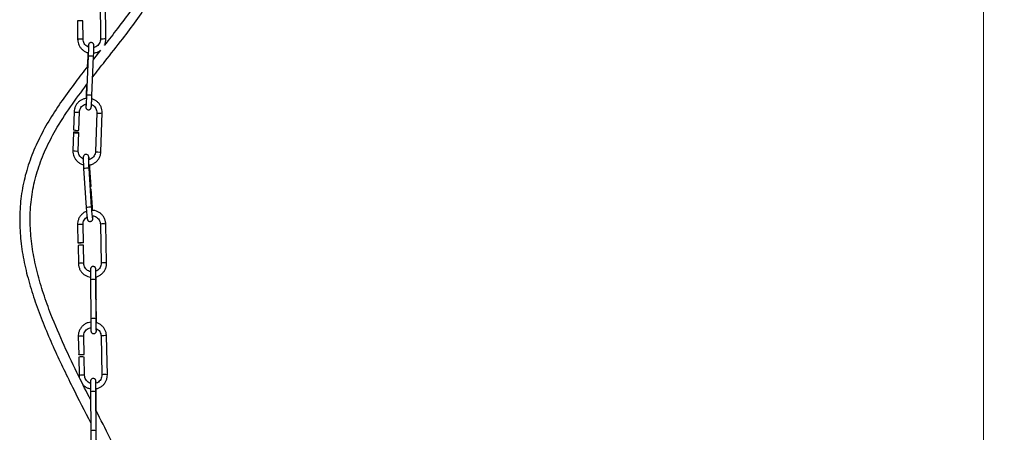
# Model space of a CAD drawing. Header units: millimetres. Extents: x 38 to 185, y 25 to 267.
# Tile 4 of 13: x 64 to 112, y 119 to 139. Entities that reach past the tile are written whole.
import ezdxf

# ---------------------------------------------------------------- set-up
doc = ezdxf.new("R2010")
doc.units = ezdxf.units.MM
doc.styles.add('SLDTEXTSTYLE0', font='TXT', dxfattribs={"width": 0.75})
doc.dimstyles.new('SLDDIMSTYLE0', dxfattribs={"dimtxt": 3.5, "dimasz": 3.302, "dimexe": 0, "dimexo": 0.0625, "dimgap": 0.875, "dimtad": 1, "dimdec": 0, "dimlfac": 10, "dimrnd": 1e-09, "dimzin": 12, "dimdsep": 46, "dimtxsty": 'SLDTEXTSTYLE0', "dimsah": 1, "dimcen": 0.09, "dimadec": 0, "dimazin": 3, "dimtfac": 1, "dimtdec": 0, "dimtofl": 0, "dimtmove": 0, "dimatfit": 3, "dimfxl": 0, "dimfrac": 2, "dimtolj": 1, "dimtzin": 12, "dimarcsym": 0})

# ---------------------------------------------------------------- blocks, each defined once
blk = doc.blocks.new('_D')
at = {"color": 7, "linetype": 'Continuous', "lineweight": 18}
for p, q in [((75.375, 190.379), (111.52, 190.379)), ((110.52, 190.379), (110.52, 25.266)), ((69.144, 25.266), (111.52, 25.266))]:
    blk.add_line(p, q, dxfattribs=at)
for points in [[(110.52, 190.379), (110.012, 187.077), (111.028, 187.077)], [(110.52, 25.266), (111.028, 28.568), (110.012, 28.568)]]:
    blk.add_solid(points, dxfattribs=at)
at = {"color": 7, "linetype": 'Continuous', "lineweight": 18, "insert": (106.008, 103.559), "char_height": 3.5, "attachment_point": 1, "rotation": 90, "style": 'SLDTEXTSTYLE0'}
blk.add_mtext('1651', dxfattribs=at)

msp = doc.modelspace()

# ---------------------------------------------------------------- linework, layer by layer
at = {"color": 7, "linetype": 'Continuous', "lineweight": 25}
for p, q in [((68.249, 139.799), (68.267, 137.929)), ((68.527, 137.931), (68.509, 139.801)), ((67.169, 138.795), (67.177, 137.918)), ((67.437, 137.921), (67.429, 138.797)), ((68.275, 137.402), (67.933, 136.971)), ((67.679, 137.107), (67.601, 135.239)), ((67.657, 137.074), (67.637, 136.595)), ((67.679, 137.107), (67.679, 137.107)), ((67.861, 135.228), (67.939, 137.096)), ((67.602, 135.735), (67.58, 135.206)), ((67.008, 134.448), (66.979, 133.58)), ((67.239, 133.572), (67.268, 134.439)), ((68.091, 134.399), (68.028, 132.542)), ((68.288, 132.533), (68.351, 134.39)), ((66.975, 133.461), (66.945, 132.591)), ((67.205, 132.582), (67.235, 133.452)), ((67.464, 131.731), (67.586, 129.865)), ((67.845, 129.882), (67.724, 131.748)), ((67.821, 130.87), (67.764, 131.741)), ((67.886, 129.875), (67.829, 130.75)), ((67.173, 129.042), (67.192, 128.172)), ((67.452, 128.178), (67.433, 129.048)), ((68.262, 129.066), (68.304, 127.203)), ((68.564, 127.209), (68.522, 129.072)), ((67.195, 128.052), (67.214, 127.179)), ((67.474, 127.185), (67.455, 128.058)), ((67.788, 126.404), (67.802, 124.539)), ((68.062, 124.541), (68.048, 126.406)), ((68.067, 125.454), (68.06, 126.325)), ((68.074, 124.46), (68.068, 125.334)), ((68.075, 124.347), (68.074, 124.46)), ((67.205, 123.691), (67.225, 122.82)), ((67.485, 122.826), (67.465, 123.697)), ((68.295, 123.715), (68.337, 121.851)), ((68.597, 121.857), (68.555, 123.721)), ((67.228, 122.701), (67.247, 121.827)), ((67.507, 121.833), (67.488, 122.707)), ((67.791, 121.043), (67.805, 119.178)), ((68.065, 119.18), (68.051, 121.045)), ((68.07, 120.093), (68.063, 120.964))]:
    msp.add_line(p, q, dxfattribs=at)
at = {"color": 1, "linetype": 'Continuous', "lineweight": 25, "flags": 128}
for points in [[(67.657, 137.074), (67.668, 137.075), (67.677, 137.075)], [(67.58, 135.206), (67.591, 135.207), (67.598, 135.207)]]:
    msp.add_lwpolyline(points, dxfattribs=at)
at = {"color": 7, "linetype": 'Continuous', "lineweight": 25, "flags": 128}
for points in [[(67.091, 133.443), (67.141, 133.442), (67.186, 133.443), (67.219, 133.446), (67.234, 133.451), (67.229, 133.457), (67.206, 133.462), (67.167, 133.467), (67.118, 133.471), (67.068, 133.472), (67.023, 133.471), (66.991, 133.468), (66.975, 133.463), (66.98, 133.457), (67.003, 133.451), (67.042, 133.446), (67.091, 133.443)], [(67.729, 132.165), (67.721, 132.235), (67.711, 132.293), (67.703, 132.32), (67.695, 132.339), (67.679, 132.363), (67.651, 132.388), (67.609, 132.406), (67.562, 132.409), (67.517, 132.395), (67.486, 132.372), (67.467, 132.348), (67.456, 132.326), (67.45, 132.309), (67.447, 132.294), (67.445, 132.273), (67.443, 132.226), (67.444, 132.153), (67.447, 132.052), (67.452, 131.935), (67.459, 131.807), (67.464, 131.731), (67.464, 131.731)], [(67.781, 130.868), (67.809, 130.869), (67.821, 130.87), (67.813, 130.869), (67.786, 130.867), (67.781, 130.866)], [(67.322, 128.185), (67.372, 128.185), (67.414, 128.184), (67.442, 128.181), (67.452, 128.178), (67.442, 128.173), (67.414, 128.169), (67.371, 128.166), (67.322, 128.164), (67.272, 128.164), (67.23, 128.165), (67.202, 128.168), (67.192, 128.172), (67.202, 128.176), (67.23, 128.18), (67.273, 128.183), (67.322, 128.185)], [(68.055, 125.458), (68.056, 125.457), (68.067, 125.454), (68.057, 125.45), (68.055, 125.45)], [(67.355, 122.834), (67.405, 122.834), (67.447, 122.833), (67.475, 122.83), (67.485, 122.826), (67.475, 122.822), (67.447, 122.818), (67.404, 122.815), (67.355, 122.813), (67.305, 122.812), (67.263, 122.814), (67.235, 122.817), (67.225, 122.82), (67.235, 122.825), (67.263, 122.829), (67.305, 122.832), (67.355, 122.834)], [(68.058, 120.097), (68.059, 120.097), (68.07, 120.093), (68.06, 120.089), (68.058, 120.089)]]:
    msp.add_lwpolyline(points, dxfattribs=at)
at = {"color": 7, "linetype": 'Continuous', "lineweight": 25}
for centre, radius, start, end in [((67.68, 95.927), 42.871, 90.5135, 90.6835), ((67.641, 107.706), 31.092, 90.3909, 90.6355), ((67.074, 133.808), 0.247, 247.2692, 274.8039), ((67.15, 133.818), 0.262, 257.834, 289.747), ((67.826, 130.36), 0.39, 89.6393, 95.4993), ((67.296, 127.712), 0.354, 85.2281, 106.5214), ((67.366, 127.659), 0.408, 77.4968, 95.7994), ((68.056, 125.319), 0.0191, 52.6177, 90.3232), ((67.328, 122.361), 0.354, 85.2251, 106.5244), ((67.399, 122.308), 0.408, 77.4968, 95.7994)]:
    msp.add_arc(centre, radius, start, end, dxfattribs=at)
at = {"color": 1, "linetype": 'Continuous', "lineweight": 25}
for centre, radius, start, end in [((67.682, 95.716), 42.205, 90.5121, 90.6849), ((67.643, 107.511), 30.41, 90.3882, 90.6383), ((68.778, 95.062), 42.87, 90.5135, 90.6835), ((68.811, 98.777), 39.156, 90.4161, 90.6104), ((67.738, 135.409), 1.699, 83.2207, 91.9963), ((67.661, 133.543), 1.697, 83.2141, 92.0004), ((67.103, 134.676), 0.247, 247.2619, 274.8113), ((67.179, 134.688), 0.264, 257.9315, 289.5977), ((68.187, 134.627), 0.247, 247.2824, 274.7965), ((68.259, 134.693), 0.316, 260.6266, 286.9544), ((67.041, 132.818), 0.247, 247.2692, 274.8039), ((67.117, 132.829), 0.262, 257.8433, 289.733), ((68.124, 132.769), 0.247, 247.2648, 274.8141), ((68.196, 132.835), 0.316, 260.6164, 286.9599), ((67.936, 126.495), 5.258, 92.3109, 95.1446), ((67.761, 131.339), 0.402, 89.646, 95.5327), ((68.057, 124.629), 5.258, 92.3109, 95.1445), ((67.883, 129.484), 0.391, 89.6667, 95.455), ((67.273, 128.702), 0.354, 85.2276, 106.5271), ((67.344, 128.649), 0.408, 77.4984, 95.7926), ((68.356, 128.799), 0.283, 82.5163, 109.2331), ((68.434, 128.673), 0.408, 77.4968, 95.7994), ((68.397, 126.935), 0.284, 82.5318, 109.2125), ((68.475, 126.809), 0.409, 77.5096, 95.7867), ((67.315, 126.839), 0.355, 85.2377, 106.5066), ((67.386, 126.786), 0.408, 77.4969, 95.7994), ((67.922, 125.898), 0.523, 76.0575, 104.8489), ((68.049, 126.309), 0.0195, 53.2223, 90.0822), ((67.936, 124.036), 0.521, 75.9885, 104.8969), ((67.306, 123.351), 0.354, 85.2276, 106.5271), ((67.377, 123.298), 0.408, 77.4984, 95.7926), ((68.389, 123.447), 0.283, 82.5164, 109.2331), ((68.467, 123.322), 0.408, 77.501, 95.7953), ((67.348, 121.487), 0.355, 85.2342, 106.5101), ((67.419, 121.434), 0.408, 77.4968, 95.7994), ((68.43, 121.583), 0.284, 82.5345, 109.2097), ((68.508, 121.458), 0.409, 77.5096, 95.7867), ((67.925, 120.538), 0.523, 76.0526, 104.8537), ((68.051, 120.948), 0.0195, 53.229, 90.0755), ((67.939, 118.675), 0.521, 75.9884, 104.8969)]:
    msp.add_arc(centre, radius, start, end, dxfattribs=at)
at = {"color": 7, "linetype": 'Continuous', "lineweight": 25}
for points, knots in [([(67.898, 136.115), (68.092, 136.362), (68.569, 136.972), (69.276, 137.857), (69.984, 138.798), (70.592, 139.682), (71.141, 140.595), (71.57, 141.464), (71.883, 142.28), (72.095, 143.033), (72.229, 143.8), (72.278, 144.574), (72.237, 145.347), (72.105, 146.142), (71.874, 146.951), (71.543, 147.766), (71.139, 148.551), (70.678, 149.311), (70.018, 150.287), (69.216, 151.347), (68.623, 152.19), (68.366, 152.555)], [0, 0, 0, 0, 0.050239, 0.123797, 0.181201, 0.238512, 0.295311, 0.351279, 0.393225, 0.434829, 0.476227, 0.517512, 0.558581, 0.599686, 0.646109, 0.692931, 0.739986, 0.787339, 0.834936, 0.928511, 1, 1, 1, 1]), ([(68.372, 151.672), (68.403, 151.629), (68.638, 151.297), (69.096, 150.689), (69.722, 149.83), (70.317, 148.954), (70.806, 148.123), (71.184, 147.339), (71.457, 146.613), (71.651, 145.871), (71.758, 145.116), (71.773, 144.354), (71.696, 143.593), (71.531, 142.84), (71.261, 142.018), (70.864, 141.137), (70.335, 140.209), (69.736, 139.31), (69.104, 138.456), (68.67, 137.904), (68.46, 137.637)], [0, 0, 0, 0, 0.009991, 0.077112, 0.144307, 0.211245, 0.277583, 0.326852, 0.375804, 0.424079, 0.471862, 0.519702, 0.567948, 0.616384, 0.665299, 0.731462, 0.798882, 0.867206, 0.935719, 1, 1, 1, 1]), ([(67.177, 137.918), (67.179, 137.89), (67.182, 137.813), (67.214, 137.69), (67.279, 137.558), (67.371, 137.443), (67.486, 137.353), (67.593, 137.295), (67.663, 137.28), (67.685, 137.275)], [0, 0, 0, 0, 0.096069, 0.261326, 0.426796, 0.592263, 0.757731, 0.923198, 1, 1, 1, 1]), ([(67.693, 137.545), (67.682, 137.549), (67.634, 137.564), (67.563, 137.621), (67.491, 137.71), (67.446, 137.814), (67.44, 137.886), (67.437, 137.921)], [0, 0, 0, 0, 0.072131, 0.310054, 0.547965, 0.785871, 1, 1, 1, 1]), ([(67.692, 137.612), (67.692, 137.612), (67.692, 137.613), (67.693, 137.599), (67.693, 137.564), (67.692, 137.498), (67.69, 137.404), (67.686, 137.29), (67.682, 137.187), (67.68, 137.125), (67.679, 137.107)], [0, 0, 0, 0, 0.021791, 0.108364, 0.241312, 0.403288, 0.575228, 0.749883, 0.925369, 1, 1, 1, 1]), ([(67.939, 137.096), (67.939, 137.119), (67.942, 137.185), (67.946, 137.293), (67.95, 137.409), (67.952, 137.506), (67.953, 137.58), (67.953, 137.617), (67.952, 137.637), (67.949, 137.655), (67.943, 137.678), (67.928, 137.705), (67.902, 137.734), (67.863, 137.755), (67.817, 137.762), (67.773, 137.753), (67.74, 137.733), (67.718, 137.71), (67.704, 137.689), (67.697, 137.671), (67.694, 137.659), (67.691, 137.648), (67.689, 137.632), (67.686, 137.607), (67.683, 137.57), (67.682, 137.549)], [0, 0, 0, 0, 0.047238, 0.137639, 0.228262, 0.319077, 0.410396, 0.503592, 0.541781, 0.559101, 0.574502, 0.597526, 0.623768, 0.654483, 0.686983, 0.719043, 0.744549, 0.766089, 0.784339, 0.79889, 0.810806, 0.825113, 0.851931, 0.917577, 1, 1, 1, 1]), ([(68.267, 137.929), (68.266, 137.911), (68.265, 137.856), (68.24, 137.764), (68.182, 137.664), (68.098, 137.585), (68.014, 137.536), (67.959, 137.526), (67.941, 137.523)], [0, 0, 0, 0, 0.092422, 0.294889, 0.49787, 0.700851, 0.903843, 1, 1, 1, 1]), ([(68.46, 137.637), (68.464, 137.644), (68.493, 137.693), (68.519, 137.794), (68.524, 137.887), (68.527, 137.931)], [0, 0, 0, 0, 0.079707, 0.56007, 1, 1, 1, 1]), ([(67.667, 137.279), (67.666, 137.26), (67.663, 137.203), (67.66, 137.131), (67.658, 137.082), (67.657, 137.074)], [0, 0, 0, 0, 0.291474, 0.883587, 1, 1, 1, 1]), ([(67.945, 137.259), (67.98, 137.265), (68.064, 137.278), (68.178, 137.327), (68.245, 137.379), (68.275, 137.402)], [0, 0, 0, 0, 0.294962, 0.695245, 1, 1, 1, 1]), ([(67.659, 136.623), (67.461, 136.37), (67.042, 135.836), (66.433, 135.003), (65.85, 134.118), (65.34, 133.203), (64.925, 132.257), (64.622, 131.284), (64.441, 130.288), (64.384, 129.275), (64.443, 128.254), (64.607, 127.232), (64.86, 126.216), (65.186, 125.207), (65.57, 124.204), (66.138, 122.883), (66.888, 121.33), (67.508, 120.119), (67.802, 119.546)], [0, 0, 0, 0, 0.051693, 0.109345, 0.166327, 0.222533, 0.277998, 0.332503, 0.38657, 0.440921, 0.495644, 0.551271, 0.60752, 0.664388, 0.722165, 0.780653, 0.896195, 1, 1, 1, 1]), ([(67.794, 120.665), (67.605, 121.036), (67.171, 121.892), (66.523, 123.246), (65.956, 124.568), (65.533, 125.734), (65.236, 126.735), (65.02, 127.74), (64.901, 128.749), (64.895, 129.752), (65.015, 130.742), (65.263, 131.711), (65.632, 132.656), (66.151, 133.655), (66.819, 134.695), (67.354, 135.407), (67.623, 135.764)], [0, 0, 0, 0, 0.076348, 0.1762278, 0.2754007, 0.3402719, 0.4040219, 0.4669022, 0.5288657, 0.590197, 0.6507568, 0.7114408, 0.773424, 0.8366415, 0.9178944, 1, 1, 1, 1]), ([(67.567, 134.815), (67.567, 134.81), (67.566, 134.772), (67.565, 134.723), (67.566, 134.684), (67.567, 134.665), (67.57, 134.646), (67.576, 134.624), (67.59, 134.597), (67.616, 134.568), (67.655, 134.547), (67.702, 134.54), (67.745, 134.549), (67.778, 134.569), (67.801, 134.592), (67.814, 134.613), (67.821, 134.631), (67.825, 134.643), (67.827, 134.654), (67.829, 134.67), (67.832, 134.697), (67.837, 134.754), (67.842, 134.843), (67.848, 134.954), (67.855, 135.076), (67.859, 135.17), (67.861, 135.22), (67.861, 135.228)], [0, 0, 0, 0, 0.013314, 0.097903, 0.184231, 0.219605, 0.235649, 0.249916, 0.271244, 0.295551, 0.324002, 0.354106, 0.383803, 0.407429, 0.427383, 0.444287, 0.457767, 0.468803, 0.482058, 0.506898, 0.567707, 0.649634, 0.736215, 0.82077, 0.904832, 0.984365, 1, 1, 1, 1]), ([(67.601, 135.239), (67.6, 135.216), (67.598, 135.15), (67.593, 135.042), (67.587, 134.924), (67.581, 134.824), (67.576, 134.75), (67.573, 134.714), (67.571, 134.699), (67.571, 134.701), (67.571, 134.702)], [0, 0, 0, 0, 0.087765, 0.255658, 0.423724, 0.591434, 0.75823, 0.901989, 0.978848, 1, 1, 1, 1]), ([(67.594, 135.082), (67.566, 135.079), (67.489, 135.071), (67.371, 135.024), (67.249, 134.946), (67.146, 134.841), (67.069, 134.718), (67.021, 134.584), (67.012, 134.492), (67.008, 134.448)], [0, 0, 0, 0, 0.0909061, 0.2449053, 0.3988009, 0.5526154, 0.7063816, 0.8601225, 1, 1, 1, 1]), ([(67.268, 134.439), (67.269, 134.456), (67.273, 134.511), (67.302, 134.6), (67.363, 134.696), (67.45, 134.769), (67.526, 134.81), (67.572, 134.816), (67.58, 134.817)], [0, 0, 0, 0, 0.097307, 0.310335, 0.524143, 0.738327, 0.952664, 1, 1, 1, 1]), ([(67.58, 135.206), (67.579, 135.183), (67.577, 135.14), (67.576, 135.099), (67.575, 135.08)], [0, 0, 0, 0, 0.532779, 1, 1, 1, 1]), ([(67.826, 134.797), (67.847, 134.79), (67.903, 134.769), (67.979, 134.704), (68.047, 134.611), (68.087, 134.506), (68.09, 134.433), (68.091, 134.399)], [0, 0, 0, 0, 0.126391, 0.349804, 0.57299, 0.79612, 1, 1, 1, 1]), ([(68.351, 134.39), (68.351, 134.418), (68.351, 134.495), (68.325, 134.619), (68.266, 134.753), (68.179, 134.872), (68.068, 134.969), (67.958, 135.035), (67.882, 135.055), (67.854, 135.062)], [0, 0, 0, 0, 0.093786, 0.255114, 0.416711, 0.578417, 0.740213, 0.902054, 1, 1, 1, 1]), ([(66.945, 132.591), (66.945, 132.562), (66.946, 132.486), (66.972, 132.362), (67.031, 132.228), (67.118, 132.109), (67.228, 132.012), (67.342, 131.944), (67.421, 131.924), (67.453, 131.915)], [0, 0, 0, 0, 0.092633, 0.251984, 0.411594, 0.571311, 0.731114, 0.890968, 1, 1, 1, 1]), ([(67.444, 132.194), (67.432, 132.199), (67.386, 132.217), (67.318, 132.277), (67.25, 132.369), (67.209, 132.475), (67.206, 132.547), (67.205, 132.582)], [0, 0, 0, 0, 0.074503, 0.311192, 0.547631, 0.784, 1, 1, 1, 1]), ([(68.028, 132.542), (68.027, 132.524), (68.023, 132.47), (67.995, 132.38), (67.933, 132.284), (67.846, 132.211), (67.767, 132.169), (67.716, 132.163), (67.704, 132.161)], [0, 0, 0, 0, 0.0950819, 0.3032281, 0.5121473, 0.7214334, 0.9308685, 1, 1, 1, 1]), ([(67.715, 131.9), (67.739, 131.903), (67.811, 131.91), (67.925, 131.957), (68.048, 132.035), (68.15, 132.139), (68.227, 132.263), (68.276, 132.397), (68.284, 132.489), (68.288, 132.533)], [0, 0, 0, 0, 0.078502, 0.234603, 0.390602, 0.546516, 0.702375, 0.85822, 1, 1, 1, 1]), ([(67.724, 131.748), (67.722, 131.771), (67.718, 131.836), (67.712, 131.943), (67.707, 132.058), (67.704, 132.153), (67.703, 132.217), (67.704, 132.25), (67.704, 132.253), (67.704, 132.254)], [0, 0, 0, 0, 0.093151, 0.271312, 0.449469, 0.626766, 0.80185, 0.935273, 1, 1, 1, 1]), ([(67.764, 131.741), (67.762, 131.764), (67.759, 131.82), (67.755, 131.874), (67.752, 131.905)], [0, 0, 0, 0, 0.412977, 1, 1, 1, 1]), ([(67.599, 129.679), (67.568, 129.667), (67.492, 129.636), (67.387, 129.555), (67.289, 129.446), (67.219, 129.317), (67.177, 129.18), (67.174, 129.087), (67.173, 129.042)], [0, 0, 0, 0, 0.122563, 0.301181, 0.47977, 0.658335, 0.836859, 1, 1, 1, 1]), ([(67.586, 129.865), (67.587, 129.842), (67.592, 129.775), (67.6, 129.666), (67.61, 129.548), (67.62, 129.446), (67.629, 129.366), (67.636, 129.322), (67.643, 129.294), (67.654, 129.268), (67.67, 129.242), (67.699, 129.215), (67.74, 129.197), (67.788, 129.195), (67.831, 129.209), (67.863, 129.232), (67.883, 129.257), (67.894, 129.281), (67.9, 129.299), (67.903, 129.317), (67.906, 129.341), (67.907, 129.381), (67.907, 129.425), (67.906, 129.46), (67.905, 129.464)], [0, 0, 0, 0, 0.0454373, 0.1323934, 0.2196015, 0.3071237, 0.3954581, 0.4866738, 0.5309851, 0.551728, 0.5732796, 0.6000921, 0.6301585, 0.6619554, 0.6936038, 0.7188687, 0.7405274, 0.7594066, 0.7762339, 0.7956707, 0.8308266, 0.9054703, 0.990997, 1, 1, 1, 1]), ([(67.893, 129.369), (67.893, 129.369), (67.893, 129.369), (67.889, 129.387), (67.884, 129.428), (67.876, 129.5), (67.866, 129.598), (67.857, 129.715), (67.85, 129.814), (67.846, 129.869), (67.845, 129.882)], [0, 0, 0, 0, 0.034154, 0.130621, 0.265656, 0.426613, 0.597823, 0.772415, 0.948164, 1, 1, 1, 1]), ([(68.522, 129.072), (68.521, 129.1), (68.516, 129.177), (68.483, 129.299), (68.416, 129.43), (68.322, 129.543), (68.207, 129.634), (68.074, 129.696), (67.954, 129.728), (67.881, 129.727), (67.856, 129.726)], [0, 0, 0, 0, 0.081984, 0.222908, 0.364011, 0.505123, 0.646256, 0.787412, 0.928599, 1, 1, 1, 1]), ([(67.894, 129.726), (67.893, 129.75), (67.891, 129.799), (67.887, 129.85), (67.886, 129.875)], [0, 0, 0, 0, 0.4982609, 1, 1, 1, 1]), ([(67.433, 129.048), (67.433, 129.065), (67.434, 129.12), (67.457, 129.213), (67.515, 129.311), (67.574, 129.377), (67.617, 129.398), (67.625, 129.403)], [0, 0, 0, 0, 0.122936, 0.392557, 0.662839, 0.933032, 1, 1, 1, 1]), ([(67.88, 129.465), (67.896, 129.465), (67.95, 129.464), (68.037, 129.429), (68.133, 129.365), (68.206, 129.275), (68.252, 129.173), (68.259, 129.101), (68.262, 129.066)], [0, 0, 0, 0, 0.077449, 0.265445, 0.45345, 0.641514, 0.829685, 1, 1, 1, 1]), ([(67.214, 127.179), (67.216, 127.151), (67.221, 127.074), (67.254, 126.952), (67.32, 126.821), (67.414, 126.708), (67.53, 126.618), (67.66, 126.554), (67.753, 126.536), (67.798, 126.527)], [0, 0, 0, 0, 0.089074, 0.242186, 0.395492, 0.548808, 0.702147, 0.855514, 1, 1, 1, 1]), ([(67.794, 126.793), (67.762, 126.802), (67.694, 126.822), (67.604, 126.887), (67.531, 126.975), (67.484, 127.078), (67.477, 127.15), (67.474, 127.185)], [0, 0, 0, 0, 0.179449, 0.389464, 0.599546, 0.809745, 1, 1, 1, 1]), ([(68.054, 126.817), (68.053, 126.822), (68.053, 126.855), (68.052, 126.885), (68.05, 126.909), (68.05, 126.92), (68.048, 126.933), (68.043, 126.953), (68.031, 126.979), (68.008, 127.008), (67.972, 127.031), (67.925, 127.042), (67.879, 127.036), (67.842, 127.016), (67.818, 126.993), (67.803, 126.97), (67.795, 126.949), (67.792, 126.935), (67.79, 126.926), (67.789, 126.918), (67.789, 126.907), (67.788, 126.887), (67.787, 126.838), (67.787, 126.756), (67.787, 126.651), (67.787, 126.531), (67.788, 126.446), (67.788, 126.404)], [0, 0, 0, 0, 0.015586, 0.106335, 0.163292, 0.191266, 0.207128, 0.218943, 0.23946, 0.265502, 0.294576, 0.326418, 0.361288, 0.38823, 0.410536, 0.42944, 0.4449, 0.456052, 0.464763, 0.475637, 0.496405, 0.553333, 0.640763, 0.733249, 0.823755, 0.913841, 1, 1, 1, 1]), ([(68.047, 126.543), (68.063, 126.546), (68.128, 126.557), (68.231, 126.609), (68.35, 126.694), (68.447, 126.805), (68.517, 126.934), (68.559, 127.071), (68.562, 127.164), (68.564, 127.209)], [0, 0, 0, 0, 0.0541917, 0.21417, 0.3741412, 0.5340858, 0.6940043, 0.8538973, 1, 1, 1, 1]), ([(68.304, 127.203), (68.304, 127.185), (68.303, 127.13), (68.279, 127.038), (68.222, 126.939), (68.143, 126.859), (68.078, 126.828), (68.047, 126.813)], [0, 0, 0, 0, 0.104855, 0.334847, 0.565402, 0.795883, 1, 1, 1, 1]), ([(68.048, 126.406), (68.048, 126.428), (68.047, 126.494), (68.047, 126.6), (68.047, 126.711), (68.047, 126.803), (68.047, 126.862), (68.048, 126.892), (68.048, 126.893), (68.048, 126.894)], [0, 0, 0, 0, 0.092764, 0.270208, 0.44784, 0.625154, 0.801562, 0.942482, 1, 1, 1, 1]), ([(68.06, 126.325), (68.06, 126.348), (68.059, 126.414), (68.059, 126.49), (68.058, 126.538), (68.058, 126.545)], [0, 0, 0, 0, 0.306181, 0.892029, 1, 1, 1, 1]), ([(67.802, 124.539), (67.802, 124.516), (67.803, 124.45), (67.804, 124.339), (67.805, 124.218), (67.807, 124.112), (67.809, 124.028), (67.81, 123.978), (67.812, 123.955), (67.813, 123.944), (67.814, 123.931), (67.819, 123.911), (67.831, 123.885), (67.854, 123.856), (67.89, 123.833), (67.937, 123.822), (67.983, 123.828), (68.02, 123.848), (68.044, 123.871), (68.059, 123.894), (68.067, 123.914), (68.07, 123.929), (68.072, 123.938), (68.073, 123.946), (68.074, 123.957), (68.074, 123.978), (68.075, 124.014), (68.075, 124.055), (68.075, 124.069)], [0, 0, 0, 0, 0.043568, 0.126931, 0.210458, 0.294055, 0.377821, 0.4621, 0.514994, 0.540972, 0.555704, 0.566676, 0.58573, 0.609915, 0.636915, 0.666486, 0.69887, 0.723888, 0.744606, 0.762161, 0.776516, 0.786875, 0.794965, 0.805064, 0.824351, 0.877219, 0.958413, 1, 1, 1, 1]), ([(68.071, 123.971), (68.071, 123.972), (68.071, 123.973), (68.07, 123.991), (68.069, 124.034), (68.067, 124.109), (68.066, 124.21), (68.064, 124.329), (68.063, 124.443), (68.062, 124.514), (68.062, 124.541)], [0, 0, 0, 0, 0.036313, 0.132657, 0.267434, 0.421469, 0.580048, 0.739744, 0.899778, 1, 1, 1, 1]), ([(67.815, 124.375), (67.767, 124.368), (67.671, 124.353), (67.538, 124.292), (67.419, 124.205), (67.322, 124.094), (67.252, 123.965), (67.21, 123.828), (67.207, 123.735), (67.205, 123.691)], [0, 0, 0, 0, 0.1428249, 0.2878104, 0.4327896, 0.5777447, 0.7226812, 0.8675836, 1, 1, 1, 1]), ([(67.465, 123.697), (67.466, 123.714), (67.467, 123.769), (67.49, 123.861), (67.547, 123.961), (67.63, 124.041), (67.722, 124.094), (67.788, 124.106), (67.815, 124.111)], [0, 0, 0, 0, 0.087796, 0.28035, 0.473375, 0.666337, 0.859193, 1, 1, 1, 1]), ([(68.555, 123.721), (68.553, 123.749), (68.549, 123.825), (68.516, 123.948), (68.449, 124.078), (68.355, 124.192), (68.239, 124.28), (68.139, 124.334), (68.078, 124.347), (68.064, 124.35)], [0, 0, 0, 0, 0.098963, 0.269075, 0.439396, 0.609739, 0.780102, 0.950494, 1, 1, 1, 1]), ([(68.068, 124.074), (68.101, 124.054), (68.166, 124.014), (68.238, 123.924), (68.285, 123.822), (68.292, 123.749), (68.295, 123.715)], [0, 0, 0, 0, 0.255529, 0.511697, 0.768008, 1, 1, 1, 1]), ([(67.247, 121.827), (67.248, 121.799), (67.248, 121.765), (67.257, 121.733), (67.258, 121.728)], [0, 0, 0, 0, 0.848593, 1, 1, 1, 1]), ([(67.796, 121.452), (67.775, 121.459), (67.718, 121.476), (67.637, 121.536), (67.564, 121.624), (67.517, 121.726), (67.51, 121.799), (67.507, 121.833)], [0, 0, 0, 0, 0.127812, 0.351043, 0.574345, 0.797762, 1, 1, 1, 1]), ([(68.056, 121.453), (68.056, 121.459), (68.056, 121.493), (68.054, 121.524), (68.053, 121.548), (68.052, 121.559), (68.051, 121.572), (68.046, 121.592), (68.034, 121.618), (68.011, 121.647), (67.975, 121.67), (67.928, 121.681), (67.882, 121.675), (67.845, 121.655), (67.821, 121.632), (67.806, 121.609), (67.798, 121.588), (67.795, 121.574), (67.793, 121.565), (67.792, 121.557), (67.791, 121.546), (67.791, 121.526), (67.79, 121.477), (67.789, 121.395), (67.789, 121.29), (67.79, 121.17), (67.79, 121.085), (67.791, 121.043)], [0, 0, 0, 0, 0.018713, 0.109174, 0.16595, 0.193835, 0.209647, 0.221424, 0.241876, 0.267836, 0.296817, 0.328558, 0.363318, 0.390173, 0.412409, 0.431252, 0.44666, 0.45778, 0.466463, 0.477303, 0.498005, 0.554753, 0.641904, 0.734097, 0.824315, 0.914115, 1, 1, 1, 1]), ([(68.05, 121.185), (68.076, 121.19), (68.151, 121.202), (68.264, 121.257), (68.383, 121.343), (68.48, 121.454), (68.55, 121.583), (68.592, 121.719), (68.595, 121.813), (68.597, 121.857)], [0, 0, 0, 0, 0.084964, 0.239738, 0.394504, 0.549245, 0.70396, 0.858651, 1, 1, 1, 1]), ([(68.337, 121.851), (68.337, 121.834), (68.336, 121.779), (68.312, 121.687), (68.255, 121.586), (68.172, 121.508), (68.1, 121.462), (68.056, 121.453), (68.05, 121.451)], [0, 0, 0, 0, 0.098489, 0.314518, 0.531076, 0.747564, 0.963937, 1, 1, 1, 1]), ([(67.432, 121.383), (67.438, 121.375), (67.475, 121.33), (67.564, 121.268), (67.683, 121.206), (67.766, 121.19), (67.801, 121.183)], [0, 0, 0, 0, 0.067999, 0.409461, 0.750986, 1, 1, 1, 1]), ([(68.051, 121.045), (68.051, 121.067), (68.05, 121.133), (68.05, 121.239), (68.049, 121.35), (68.05, 121.442), (68.05, 121.501), (68.051, 121.531), (68.051, 121.532), (68.051, 121.533)], [0, 0, 0, 0, 0.092764, 0.270208, 0.44784, 0.625154, 0.801562, 0.942482, 1, 1, 1, 1]), ([(68.063, 120.964), (68.063, 120.987), (68.062, 121.053), (68.062, 121.131), (68.061, 121.179), (68.061, 121.187)], [0, 0, 0, 0, 0.3012768, 0.8777392, 1, 1, 1, 1]), ([(68.119, 97.791), (68.135, 97.811), (68.292, 98.007), (68.681, 98.472), (69.266, 99.19), (69.89, 100.007), (70.468, 100.846), (70.981, 101.709), (71.425, 102.605), (71.783, 103.507), (72.062, 104.434), (72.265, 105.4), (72.387, 106.421), (72.42, 107.491), (72.361, 108.585), (72.204, 109.781), (71.935, 111.055), (71.548, 112.4), (71.083, 113.718), (70.554, 115.019), (69.975, 116.304), (69.362, 117.576), (68.718, 118.853), (68.28, 119.708), (68.058, 120.143)], [0, 0, 0, 0, 0.003141, 0.031032, 0.074936, 0.117546, 0.157941, 0.200577, 0.241261, 0.281055, 0.320088, 0.360335, 0.402411, 0.446513, 0.491814, 0.53701, 0.59474, 0.651733, 0.708814, 0.766464, 0.824266, 0.8819, 0.939976, 1, 1, 1, 1]), ([(67.805, 119.178), (67.805, 119.155), (67.805, 119.089), (67.807, 118.978), (67.808, 118.857), (67.81, 118.751), (67.812, 118.667), (67.813, 118.617), (67.815, 118.594), (67.815, 118.583), (67.817, 118.57), (67.822, 118.55), (67.834, 118.524), (67.857, 118.495), (67.893, 118.472), (67.939, 118.461), (67.986, 118.467), (68.023, 118.487), (68.047, 118.51), (68.062, 118.533), (68.07, 118.554), (68.073, 118.568), (68.075, 118.577), (68.076, 118.585), (68.076, 118.596), (68.077, 118.617), (68.078, 118.651), (68.078, 118.691), (68.078, 118.703)], [0, 0, 0, 0, 0.043808, 0.127631, 0.21162, 0.295675, 0.379906, 0.46465, 0.517836, 0.543958, 0.558771, 0.569803, 0.588963, 0.613281, 0.64043, 0.670165, 0.702727, 0.727885, 0.748715, 0.766368, 0.780801, 0.791218, 0.799352, 0.809507, 0.8289, 0.882061, 0.963703, 1, 1, 1, 1]), ([(68.074, 118.61), (68.074, 118.611), (68.074, 118.612), (68.073, 118.63), (68.072, 118.674), (68.07, 118.748), (68.068, 118.849), (68.067, 118.968), (68.066, 119.082), (68.065, 119.153), (68.065, 119.18)], [0, 0, 0, 0, 0.036315, 0.132657, 0.267434, 0.421469, 0.580048, 0.739744, 0.899786, 1, 1, 1, 1])]:
    msp.add_open_spline(points, degree=3, knots=knots, dxfattribs=at)

# ---------------------------------------------------------------- dimensions: what is measured, and where the dimension line sits
at = {"color": 7, "linetype": 'Continuous', "lineweight": 18}
dim = msp.add_linear_dim(base=(110.52, 25.266), p1=(74.375, 190.379), p2=(68.144, 25.266), angle=90, dimstyle='SLDDIMSTYLE0', dxfattribs=at)
dim.commit()
dim.dimension.update_dxf_attribs({"geometry": '_D', "text_midpoint": (110.52, 108.732), "dimtype": 160})

doc.saveas('drawing.dxf')
